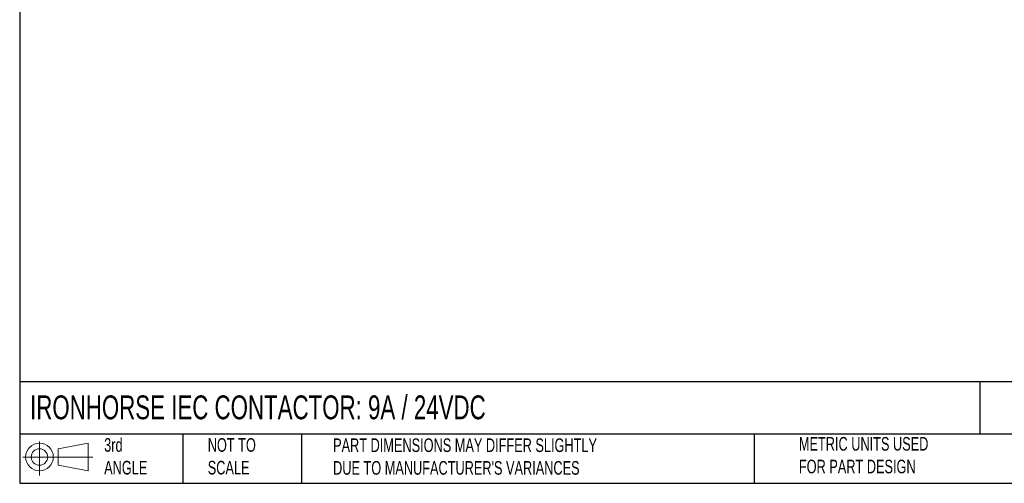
# Model space of a CAD drawing. Header units: millimetres. Extents: x 13 to 546, y 13 to 419.
# Tile 1 of 4: x 13 to 319, y 13 to 157. Entities that reach past the tile are written whole.
import ezdxf

# ---------------------------------------------------------------- set-up
doc = ezdxf.new("R2010")
doc.units = ezdxf.units.MM
doc.header["$LTSCALE"] = 2
doc.linetypes.add('SLD-Solid', pattern=[0])
doc.layers.add('SLD-DEFPOINTS', color=7, linetype='Continuous')
doc.layers.add('TEXT', color=140, linetype='SLD-Solid', lineweight=25)
doc.styles.add('SLDTEXTSTYLE0', font='TXT', dxfattribs={"width": 0.7})

# ---------------------------------------------------------------- blocks, each defined once
blk = doc.blocks.new('Block11')
at = {"color": 7, "linetype": 'SLD-Solid', "lineweight": 18}
for p, q in [((5.18, 10.62), (5.18, 0)), ((10.96, 8.33), (20.35, 10.06)), ((20.35, 10.06), (20.35, 1.46)), ((10.96, 3.19), (10.96, 8.33)), ((0, 5.76), (21.75, 5.76)), ((10.96, 3.19), (20.35, 1.46))]:
    blk.add_line(p, q, dxfattribs=at)
for radius in [4.3, 2.57]:
    blk.add_circle((5.18, 5.76), radius, dxfattribs=at)
blk = doc.blocks.new('Block12')
at = {"layer": 'SLD-DEFPOINTS'}
blk.add_blockref('Block11', (0, 0), dxfattribs=at)

msp = doc.modelspace()

# ---------------------------------------------------------------- linework, layer by layer
at = {"layer": 'TEXT'}
for p, q in [((12.7, 419.1), (12.7, 12.7)), ((546.1, 44.252), (12.7, 44.252)), ((311.518, 44.252), (311.518, 27.94)), ((546.1, 27.94), (12.7, 27.94)), ((63.5, 27.94), (63.5, 12.7)), ((100.423, 27.94), (100.423, 12.7)), ((241.293, 27.94), (241.293, 12.7)), ((12.7, 12.7), (546.1, 12.7))]:
    msp.add_line(p, q, dxfattribs=at)

# ---------------------------------------------------------------- block references
at = {"layer": 'SLD-DEFPOINTS'}
msp.add_blockref('Block12', (13.676, 15.108), dxfattribs=at)

# ---------------------------------------------------------------- texts
at = {"layer": 'TEXT', "attachment_point": 1, "style": 'SLDTEXTSTYLE0'}
for s, insert, char_height in [('IRONHORSE IEC CONTACTOR: 9A / 24VDC', (15.931, 40.022), 7.40833), ('3rd^JANGLE', (38.991, 26.735), 4.2333), ('NOT TO^JSCALE', (71.231, 26.735), 4.23333), ("PART DIMENSIONS MAY DIFFER SLIGHTLY ^JDUE TO MANUFACTURER'S VARIANCES", (110.239, 26.661), 4.23333), ('METRIC UNITS USED ^JFOR PART DESIGN', (255.209, 27.091), 4.23333)]:
    msp.add_mtext(s, dxfattribs=dict(at, insert=insert, char_height=char_height))

doc.saveas('drawing.dxf')
